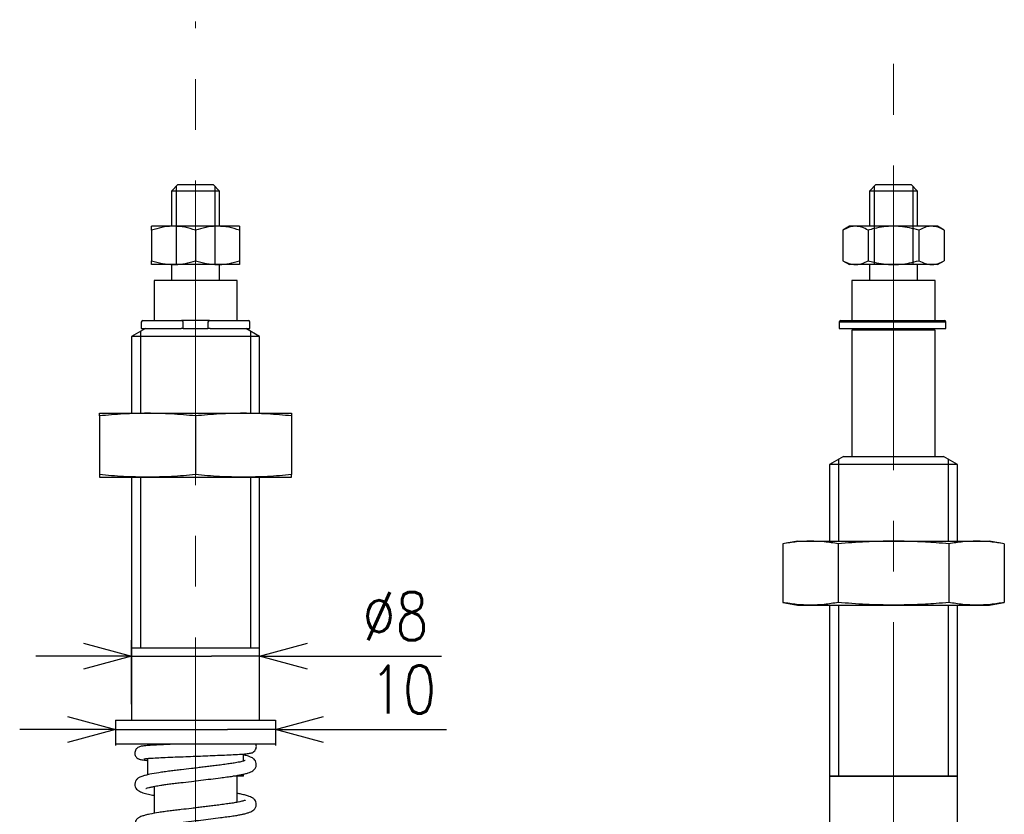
# Model space of a CAD drawing. Header units: millimetres. Extents: x 9 to 189, y 17 to 201.
# Tile 5 of 6: x 109 to 171, y 86 to 136. Entities that reach past the tile are written whole.
import ezdxf

# ---------------------------------------------------------------- set-up
doc = ezdxf.new("R2010")
doc.units = ezdxf.units.MM
doc.linetypes.add('CENTER2', pattern=[28.575, 19.05, -3.175, 3.175, -3.175])
doc.layers.get('Defpoints').update_dxf_attribs({"color": 8, "lineweight": 0})
doc.layers.add('02 Center', color=150, linetype='CENTER2', lineweight=15)
doc.layers.add('SLD-0', color=7, linetype='Continuous')
doc.styles.add('GT_Dimension', font='simplex.shx', dxfattribs={"width": 0.8, "bigfont": 'bigfont.shx'})
doc.dimstyles.new('GT_DIMSTYLE$0', dxfattribs={"dimscale": 0, "dimtxt": 3, "dimasz": 3, "dimexe": 1, "dimexo": 1, "dimgap": 1, "dimtad": 1, "dimdec": 3, "dimdsep": 46, "dimtxsty": 'GT_Dimension', "dimblk": 'OPEN30', "dimcen": -5, "dimclrd": 256, "dimclre": 256, "dimclrt": 256, "dimazin": 2, "dimtfac": 1, "dimtdec": 3, "dimtmove": 0, "dimatfit": 3, "dimldrblk": 'OPEN30', "dimfxl": 1, "dimtolj": 1, "dimtzin": 0, "dimlwd": -1, "dimlwe": -1, "dimarcsym": 0})

# ---------------------------------------------------------------- blocks, each defined once
blk = doc.blocks.new('_Open30')
at = {"color": 0, "linetype": 'ByBlock', "lineweight": -2}
for p, q in [((-1, 0.268), (0, 0)), ((0, 0), (-1, -0.268)), ((0, 0), (-1, 0))]:
    blk.add_line(p, q, dxfattribs=at)
blk = doc.blocks.new('*D24')
at = {"transparency": 16777216}
for p, q in [((112.079, 91.165), (109.079, 91.165)), ((115.079, 91.165), (118.079, 91.165)), ((118.079, 91.165), (122.079, 91.165)), ((125.079, 91.165), (122.079, 91.165)), ((125.079, 91.165), (135.768, 91.165)), ((128.079, 91.165), (131.079, 91.165)), ((115.079, 90.746), (115.079, 90.165)), ((125.079, 90.746), (125.079, 90.165))]:
    blk.add_line(p, q, dxfattribs=at)
at = {"layer": 'Defpoints', "color": 0, "transparency": 16777216}
for p in [(115.079, 91.746), (125.079, 91.746), (125.079, 91.165)]:
    blk.add_point(p, dxfattribs=at)
at = {"transparency": 16777216, "xscale": 3, "yscale": 3, "zscale": 3}
blk.add_blockref('_Open30', (115.079, 91.165), dxfattribs=at)
at = {"transparency": 16777216, "xscale": 3, "yscale": 3, "zscale": 3, "rotation": 180}
blk.add_blockref('_Open30', (125.079, 91.165), dxfattribs=at)
at = {"transparency": 16777216, "insert": (133.054, 95.165), "char_height": 3, "attachment_point": 2, "style": 'GT_Dimension'}
blk.add_mtext('\\A1;10', dxfattribs=at)
blk = doc.blocks.new('*D27')
at = {"transparency": 16777216}
for p, q in [((116.079, 92.746), (116.079, 96.754)), ((124.079, 92.746), (124.079, 96.754)), ((113.079, 95.754), (110.079, 95.754)), ((116.079, 95.754), (119.079, 95.754)), ((119.079, 95.754), (121.079, 95.754)), ((124.079, 95.754), (121.079, 95.754)), ((124.079, 95.754), (135.464, 95.754)), ((127.079, 95.754), (130.079, 95.754))]:
    blk.add_line(p, q, dxfattribs=at)
at = {"layer": 'Defpoints', "color": 0, "transparency": 16777216}
for p in [(124.079, 95.754), (116.079, 91.746), (124.079, 91.746)]:
    blk.add_point(p, dxfattribs=at)
at = {"transparency": 16777216, "xscale": 3, "yscale": 3, "zscale": 3}
blk.add_blockref('_Open30', (116.079, 95.754), dxfattribs=at)
at = {"transparency": 16777216, "xscale": 3, "yscale": 3, "zscale": 3, "rotation": 180}
blk.add_blockref('_Open30', (124.079, 95.754), dxfattribs=at)
at = {"transparency": 16777216, "insert": (132.579, 99.754), "char_height": 3, "attachment_point": 2, "style": 'GT_Dimension'}
blk.add_mtext('\\A1;%%c8', dxfattribs=at)

msp = doc.modelspace()

# ---------------------------------------------------------------- linework, layer by layer
for p, q in [((118.9787, 125.2464), (118.5787, 124.8464)), ((118.8592, 125.1269), (118.8592, 122.6464)), ((118.9787, 125.2464), (121.1787, 125.2464)), ((121.5787, 124.8464), (121.1787, 125.2464)), ((121.2982, 122.6464), (121.2982, 125.1269)), ((162.63, 125.2464), (162.23, 124.8464)), ((162.5105, 125.1269), (162.5105, 122.6464)), ((162.63, 125.2464), (164.83, 125.2464)), ((165.23, 124.8464), (164.83, 125.2464)), ((164.9495, 122.6464), (164.9495, 125.1269)), ((118.5787, 124.8464), (118.5787, 122.6464)), ((121.5787, 124.8464), (118.5787, 124.8464)), ((121.5787, 122.6464), (121.5787, 124.8464)), ((162.23, 124.8464), (162.23, 122.6464)), ((165.23, 124.8464), (162.23, 124.8464)), ((165.23, 122.6464), (165.23, 124.8464)), ((118.7037, 122.6464), (117.3287, 122.6464)), ((121.4537, 122.6464), (118.7037, 122.6464)), ((118.8592, 122.6464), (118.8592, 120.2464)), ((121.2982, 120.2464), (121.2982, 122.6464)), ((122.8287, 122.6464), (121.4537, 122.6464)), ((160.98, 122.6464), (160.5546, 122.4008)), ((161.3484, 122.6464), (160.98, 122.6464)), ((163.73, 122.6464), (161.3484, 122.6464)), ((162.5105, 122.6464), (162.5105, 120.2464)), ((166.1116, 122.6464), (163.73, 122.6464)), ((164.9495, 120.2464), (164.9495, 122.6464)), ((166.48, 122.6464), (166.1116, 122.6464)), ((166.9054, 122.4008), (166.48, 122.6464)), ((117.3287, 122.4008), (117.3287, 120.492)), ((120.0787, 122.4008), (120.0787, 120.492)), ((122.8287, 122.4008), (122.8287, 120.492)), ((160.5546, 122.4008), (160.5546, 120.492)), ((162.1423, 122.4008), (162.1423, 120.492)), ((165.3177, 122.4008), (165.3177, 120.492)), ((166.9054, 122.4008), (166.9054, 120.492)), ((118.7037, 120.2464), (117.3287, 120.2464)), ((118.5787, 120.2464), (118.5787, 119.2464)), ((121.4537, 120.2464), (118.7037, 120.2464)), ((122.8287, 120.2464), (121.4537, 120.2464)), ((121.5787, 119.2464), (121.5787, 120.2464)), ((160.5546, 120.492), (160.98, 120.2464)), ((161.3484, 120.2464), (160.98, 120.2464)), ((163.73, 120.2464), (161.3484, 120.2464)), ((162.23, 120.2464), (162.23, 119.2464)), ((165.2274, 120.2464), (162.23, 120.2464)), ((166.1116, 120.2464), (163.73, 120.2464)), ((165.23, 120.2464), (165.2275, 120.2464)), ((165.23, 119.2464), (165.23, 120.2464)), ((166.48, 120.2464), (166.1116, 120.2464)), ((166.48, 120.2464), (166.9054, 120.492)), ((117.4787, 119.2464), (117.4787, 116.7464)), ((122.6787, 119.2464), (117.4787, 119.2464)), ((122.6787, 116.7464), (122.6787, 119.2464)), ((161.13, 119.2464), (161.13, 116.7464)), ((166.33, 119.2464), (161.13, 119.2464)), ((166.33, 116.7464), (166.33, 119.2464)), ((116.6787, 116.6464), (116.6787, 116.2464)), ((116.7787, 116.7464), (119.2019, 116.7464)), ((120.9554, 116.7464), (119.2019, 116.7464)), ((119.3019, 116.2464), (119.3019, 116.6464)), ((120.8554, 116.6464), (120.8554, 116.2464)), ((120.9554, 116.7464), (123.3787, 116.7464)), ((123.4787, 116.2464), (123.4787, 116.6464)), ((160.33, 116.6464), (160.33, 116.2464)), ((167.0078, 116.6464), (160.33, 116.6464)), ((160.43, 116.7464), (166.9114, 116.7464)), ((167.0078, 116.2464), (167.0078, 116.6464)), ((167.0078, 116.6464), (167.0114, 116.6464)), ((167.0114, 116.2464), (167.0114, 116.6464)), ((116.9447, 116.2464), (116.0787, 115.7464)), ((116.6332, 116.0665), (116.6332, 110.9464)), ((116.6787, 116.2464), (119.1753, 116.2464)), ((119.3019, 116.2464), (119.1753, 116.2464)), ((119.3019, 116.2464), (120.8554, 116.2464)), ((120.982, 116.2464), (120.8554, 116.2464)), ((120.982, 116.2464), (123.4787, 116.2464)), ((124.0787, 115.7464), (123.2126, 116.2464)), ((123.5242, 110.9464), (123.5242, 116.0665)), ((160.33, 116.2464), (167.0078, 116.2464)), ((161.13, 116.1464), (161.13, 108.2464)), ((166.33, 116.1464), (161.13, 116.1464)), ((161.33, 116.2464), (161.33, 116.1464)), ((166.13, 116.1464), (166.13, 116.2464)), ((166.33, 108.2464), (166.33, 116.1464)), ((167.0114, 116.2464), (167.0078, 116.2464)), ((116.0787, 115.7464), (116.0787, 110.9464)), ((124.0787, 115.7464), (116.0787, 115.7464)), ((124.0787, 110.9464), (124.0787, 115.7464)), ((114.0787, 110.9464), (117.0787, 110.9464)), ((117.0787, 110.9464), (123.0787, 110.9464)), ((123.0787, 110.9464), (126.0787, 110.9464)), ((114.0787, 110.7827), (114.0787, 107.1101)), ((120.0787, 110.7827), (120.0787, 107.1101)), ((126.0787, 110.7827), (126.0787, 107.1101)), ((160.596, 108.2464), (159.73, 107.7464)), ((160.2845, 108.0665), (160.2845, 102.9464)), ((160.596, 108.2464), (166.864, 108.2464)), ((167.73, 107.7464), (166.864, 108.2464)), ((167.1755, 102.9464), (167.1755, 108.0665)), ((159.73, 107.7464), (159.73, 102.9464)), ((167.73, 107.7464), (159.73, 107.7464)), ((167.73, 102.9464), (167.73, 107.7464)), ((114.0787, 106.9464), (117.0787, 106.9464)), ((116.0787, 106.9464), (116.0787, 91.7464)), ((116.6332, 106.9464), (116.6332, 96.2464)), ((117.0787, 106.9464), (123.0787, 106.9464)), ((123.0787, 106.9464), (126.0787, 106.9464)), ((123.5242, 96.2464), (123.5242, 106.9464)), ((124.0787, 91.7464), (124.0787, 106.9464)), ((157.73, 102.9464), (156.8018, 102.7827)), ((157.73, 102.9464), (158.5339, 102.9464)), ((158.5339, 102.9464), (163.73, 102.9464)), ((163.73, 102.9464), (168.9262, 102.9464)), ((168.9262, 102.9464), (169.73, 102.9464)), ((170.6582, 102.7827), (169.73, 102.9464)), ((156.8018, 102.7827), (156.8018, 99.1101)), ((160.2659, 102.7827), (160.2659, 99.1101)), ((167.1941, 102.7827), (167.1941, 99.1101)), ((170.6582, 102.7827), (170.6582, 99.1101)), ((156.8018, 99.1101), (157.73, 98.9464)), ((157.73, 98.9464), (158.5339, 98.9464)), ((158.5339, 98.9464), (163.73, 98.9464)), ((159.73, 98.9464), (159.73, 83.7464)), ((160.2845, 98.9464), (160.2845, 88.2464)), ((163.73, 98.9464), (168.9262, 98.9464)), ((167.1755, 88.2464), (167.1755, 98.9464)), ((167.73, 83.7464), (167.73, 98.9464)), ((168.9262, 98.9464), (169.73, 98.9464)), ((169.73, 98.9464), (170.6582, 99.1101)), ((124.0397, 96.2464), (116.0787, 96.2464)), ((124.0787, 96.2464), (124.0397, 96.2464)), ((115.0787, 91.7464), (115.0787, 90.2464)), ((115.0787, 91.7464), (125.0787, 91.7464)), ((125.0787, 91.7464), (125.0787, 90.2464)), ((125.0787, 90.2464), (115.0787, 90.2464)), ((117.0787, 90.2464), (117.0787, 90.1573)), ((117.0787, 89.3553), (117.0787, 88.3301)), ((123.0787, 89.1935), (123.0787, 89.634)), ((123.0787, 88.2464), (122.4098, 88.2464)), ((122.6787, 86.6098), (122.6787, 88.2464)), ((123.0787, 88.2464), (123.0787, 88.3732)), ((167.7081, 88.2464), (159.73, 88.2464)), ((167.73, 88.2464), (167.7081, 88.2464)), ((117.4787, 87.6052), (117.4787, 85.9201))]:
    msp.add_line(p, q)
for centre, radius, start, end in [((116.7787, 116.6464), 0.1, 90, 180), ((119.2019, 116.6464), 0.1, 0, 90), ((120.9554, 116.6464), 0.1, 90, 180), ((123.3787, 116.6464), 0.1, 0, 90), ((160.43, 116.6464), 0.1, 90, 180), ((166.9114, 116.6464), 0.1, 0, 90), ((166.9096, 116.6482), 0.0983, 358.970839, 88.932467)]:
    msp.add_arc(centre, radius, start, end)
for points, knots in [([(118.7037, 122.6464), (118.6711, 122.6461), (118.4243, 122.6439), (117.9589, 122.5903), (117.54, 122.4643), (117.3287, 122.4008)], [0, 0, 0, 0, 0.0700125, 0.5307444, 1, 1, 1, 1]), ([(117.3287, 122.4008), (117.3287, 122.452), (117.3287, 122.5549), (117.3287, 122.634), (117.3287, 122.6429), (117.3287, 122.6464)], [0, 0, 0, 0, 0.3720728, 0.7474705, 1, 1, 1, 1]), ([(120.0787, 122.4008), (119.8554, 122.4694), (119.4046, 122.608), (118.9387, 122.6335), (118.7037, 122.6464)], [0, 0, 0, 0, 0.495458, 1, 1, 1, 1]), ([(121.4537, 122.6464), (121.4211, 122.6461), (121.1743, 122.6439), (120.7089, 122.5903), (120.29, 122.4643), (120.0787, 122.4008)], [0, 0, 0, 0, 0.07001251, 0.53074443, 1, 1, 1, 1]), ([(122.8287, 122.4008), (122.6054, 122.4694), (122.1546, 122.608), (121.6887, 122.6335), (121.4537, 122.6464)], [0, 0, 0, 0, 0.495458, 1, 1, 1, 1]), ([(122.8287, 122.6464), (122.8287, 122.6429), (122.8287, 122.6341), (122.8287, 122.5553), (122.8287, 122.4525), (122.8287, 122.4008)], [0, 0, 0, 0, 0.2525291, 0.6242902, 1, 1, 1, 1]), ([(161.3484, 122.6464), (161.3297, 122.6461), (161.1872, 122.6439), (160.9185, 122.5903), (160.6766, 122.4643), (160.5546, 122.4008)], [0, 0, 0, 0, 0.0700125, 0.5307444, 1, 1, 1, 1]), ([(162.1423, 122.4008), (162.0134, 122.4694), (161.7532, 122.608), (161.4842, 122.6335), (161.3484, 122.6464)], [0, 0, 0, 0, 0.495458, 1, 1, 1, 1]), ([(163.73, 122.6464), (163.5265, 122.6386), (163.1167, 122.6229), (162.5871, 122.5221), (162.2652, 122.4343), (162.1423, 122.4008)], [0, 0, 0, 0, 0.37869, 0.76277455, 1, 1, 1, 1]), ([(165.3177, 122.4008), (165.1245, 122.452), (164.7363, 122.5549), (164.203, 122.634), (163.8657, 122.6429), (163.73, 122.6464)], [0, 0, 0, 0, 0.3720728, 0.7474705, 1, 1, 1, 1]), ([(166.1116, 122.6464), (166.0928, 122.6461), (165.9503, 122.6439), (165.6816, 122.5903), (165.4398, 122.4643), (165.3177, 122.4008)], [0, 0, 0, 0, 0.0700125, 0.5307444, 1, 1, 1, 1]), ([(166.9054, 122.4008), (166.7765, 122.4694), (166.5163, 122.608), (166.2473, 122.6335), (166.1116, 122.6464)], [0, 0, 0, 0, 0.495458, 1, 1, 1, 1]), ([(117.3287, 120.492), (117.552, 120.4234), (118.0027, 120.2848), (118.4686, 120.2593), (118.7037, 120.2464)], [0, 0, 0, 0, 0.49545796, 1, 1, 1, 1]), ([(117.3287, 120.2464), (117.3287, 120.25), (117.3287, 120.2587), (117.3287, 120.3375), (117.3287, 120.4403), (117.3287, 120.492)], [0, 0, 0, 0, 0.25252914, 0.6242902, 1, 1, 1, 1]), ([(118.7037, 120.2464), (118.7362, 120.2467), (118.983, 120.2489), (119.4484, 120.3025), (119.8673, 120.4285), (120.0787, 120.492)], [0, 0, 0, 0, 0.0700125, 0.5307444, 1, 1, 1, 1]), ([(120.0787, 120.492), (120.302, 120.4234), (120.7527, 120.2848), (121.2186, 120.2593), (121.4537, 120.2464)], [0, 0, 0, 0, 0.495458, 1, 1, 1, 1]), ([(121.4537, 120.2464), (121.4862, 120.2467), (121.733, 120.2489), (122.1984, 120.3025), (122.6173, 120.4285), (122.8287, 120.492)], [0, 0, 0, 0, 0.0700125, 0.5307444, 1, 1, 1, 1]), ([(122.8287, 120.492), (122.8287, 120.4408), (122.8287, 120.3379), (122.8287, 120.2588), (122.8287, 120.25), (122.8287, 120.2464)], [0, 0, 0, 0, 0.3720728, 0.7474705, 1, 1, 1, 1]), ([(160.5546, 120.492), (160.6835, 120.4234), (160.9437, 120.2848), (161.2127, 120.2593), (161.3484, 120.2464)], [0, 0, 0, 0, 0.495458, 1, 1, 1, 1]), ([(161.3484, 120.2464), (161.3672, 120.2467), (161.5097, 120.2489), (161.7784, 120.3025), (162.0203, 120.4285), (162.1423, 120.492)], [0, 0, 0, 0, 0.0700125, 0.5307444, 1, 1, 1, 1]), ([(162.1423, 120.492), (162.2652, 120.4585), (162.5845, 120.3715), (163.1139, 120.2703), (163.5238, 120.2544), (163.73, 120.2464)], [0, 0, 0, 0, 0.2372259, 0.6162171, 1, 1, 1, 1]), ([(163.73, 120.2464), (163.8657, 120.25), (164.201, 120.2587), (164.7344, 120.3375), (165.1226, 120.4403), (165.3177, 120.492)], [0, 0, 0, 0, 0.25252914, 0.6242902, 1, 1, 1, 1]), ([(165.3177, 120.492), (165.4467, 120.4234), (165.7069, 120.2848), (165.9759, 120.2593), (166.1116, 120.2464)], [0, 0, 0, 0, 0.495458, 1, 1, 1, 1]), ([(166.1116, 120.2464), (166.1304, 120.2467), (166.2729, 120.2489), (166.5415, 120.3025), (166.7834, 120.4285), (166.9054, 120.492)], [0, 0, 0, 0, 0.0700125, 0.5307444, 1, 1, 1, 1]), ([(117.0787, 110.9464), (116.5784, 110.9384), (115.5768, 110.9224), (114.5784, 110.8293), (114.0787, 110.7827)], [0, 0, 0, 0, 0.4994745, 1, 1, 1, 1]), ([(114.0787, 110.7827), (114.0787, 110.805), (114.0787, 110.8641), (114.0787, 110.9309), (114.0787, 110.9412), (114.0787, 110.9464)], [0, 0, 0, 0, 0.2322, 0.6158647, 1, 1, 1, 1]), ([(120.0787, 110.7827), (119.5799, 110.8293), (118.5815, 110.9224), (117.5799, 110.9384), (117.0787, 110.9464)], [0, 0, 0, 0, 0.49954687, 1, 1, 1, 1]), ([(123.0787, 110.9464), (122.5784, 110.9384), (121.5768, 110.9224), (120.5784, 110.8293), (120.0787, 110.7827)], [0, 0, 0, 0, 0.49947451, 1, 1, 1, 1]), ([(126.0787, 110.7827), (125.5799, 110.8293), (124.5815, 110.9224), (123.5799, 110.9384), (123.0787, 110.9464)], [0, 0, 0, 0, 0.4995469, 1, 1, 1, 1]), ([(126.0787, 110.9464), (126.0787, 110.9412), (126.0787, 110.9309), (126.0787, 110.8641), (126.0787, 110.805), (126.0787, 110.7827)], [0, 0, 0, 0, 0.3836419, 0.7678, 1, 1, 1, 1]), ([(117.0787, 106.9464), (116.5784, 106.9544), (115.5768, 106.9704), (114.5784, 107.0635), (114.0787, 107.1101)], [0, 0, 0, 0, 0.49947451, 1, 1, 1, 1]), ([(114.0787, 107.1101), (114.0787, 107.0878), (114.0787, 107.0287), (114.0787, 106.9619), (114.0787, 106.9516), (114.0787, 106.9464)], [0, 0, 0, 0, 0.2322, 0.6158647, 1, 1, 1, 1]), ([(120.0787, 107.1101), (119.5799, 107.0636), (118.5815, 106.9705), (117.5799, 106.9544), (117.0787, 106.9464)], [0, 0, 0, 0, 0.4995469, 1, 1, 1, 1]), ([(123.0787, 106.9464), (122.5784, 106.9544), (121.5768, 106.9704), (120.5784, 107.0635), (120.0787, 107.1101)], [0, 0, 0, 0, 0.4994745, 1, 1, 1, 1]), ([(126.0787, 107.1101), (125.5799, 107.0636), (124.5815, 106.9705), (123.5799, 106.9544), (123.0787, 106.9464)], [0, 0, 0, 0, 0.4995469, 1, 1, 1, 1]), ([(126.0787, 106.9464), (126.0787, 106.9516), (126.0787, 106.9619), (126.0787, 107.0287), (126.0787, 107.0878), (126.0787, 107.1101)], [0, 0, 0, 0, 0.3836419, 0.7678, 1, 1, 1, 1]), ([(158.5339, 102.9464), (158.245, 102.9384), (157.6668, 102.9224), (157.0903, 102.8293), (156.8018, 102.7827)], [0, 0, 0, 0, 0.4994745, 1, 1, 1, 1]), ([(160.2659, 102.7827), (159.978, 102.8293), (159.4015, 102.9224), (158.8233, 102.9384), (158.5339, 102.9464)], [0, 0, 0, 0, 0.4995469, 1, 1, 1, 1]), ([(163.73, 102.9464), (163.1524, 102.9384), (161.9958, 102.9224), (160.843, 102.8293), (160.2659, 102.7827)], [0, 0, 0, 0, 0.4994745, 1, 1, 1, 1]), ([(167.1941, 102.7827), (166.9265, 102.805), (166.2169, 102.8641), (165.0621, 102.9309), (164.1742, 102.9412), (163.73, 102.9464)], [0, 0, 0, 0, 0.2322, 0.61586471, 1, 1, 1, 1]), ([(168.9262, 102.9464), (168.6373, 102.9384), (168.0591, 102.9224), (167.4826, 102.8293), (167.1941, 102.7827)], [0, 0, 0, 0, 0.4994745, 1, 1, 1, 1]), ([(170.6582, 102.7827), (170.3703, 102.8293), (169.7938, 102.9224), (169.2156, 102.9384), (168.9262, 102.9464)], [0, 0, 0, 0, 0.49954687, 1, 1, 1, 1]), ([(158.5339, 98.9464), (158.245, 98.9544), (157.6668, 98.9704), (157.0903, 99.0635), (156.8018, 99.1101)], [0, 0, 0, 0, 0.49947451, 1, 1, 1, 1]), ([(160.2659, 99.1101), (159.978, 99.0636), (159.4015, 98.9705), (158.8233, 98.9544), (158.5339, 98.9464)], [0, 0, 0, 0, 0.4995469, 1, 1, 1, 1]), ([(163.73, 98.9464), (163.1524, 98.9544), (161.9958, 98.9704), (160.843, 99.0635), (160.2659, 99.1101)], [0, 0, 0, 0, 0.4994745, 1, 1, 1, 1]), ([(167.1941, 99.1101), (166.9265, 99.0878), (166.2169, 99.0287), (165.0621, 98.9619), (164.1742, 98.9516), (163.73, 98.9464)], [0, 0, 0, 0, 0.2322, 0.61586471, 1, 1, 1, 1]), ([(168.9262, 98.9464), (168.6373, 98.9544), (168.0591, 98.9704), (167.4826, 99.0635), (167.1941, 99.1101)], [0, 0, 0, 0, 0.4994745, 1, 1, 1, 1]), ([(170.6582, 99.1101), (170.3703, 99.0636), (169.7938, 98.9705), (169.2156, 98.9544), (168.9262, 98.9464)], [0, 0, 0, 0, 0.4995469, 1, 1, 1, 1]), ([(118.7769, 90.2464), (118.712, 90.244), (118.526, 90.2371), (118.2324, 90.2248), (117.9025, 90.2094), (117.6033, 90.1936), (117.273, 90.1736), (116.9616, 90.1498), (116.7405, 90.1263), (116.5636, 90.0949), (116.4243, 90.0168), (116.336, 89.9141), (116.2845, 89.8004), (116.2725, 89.6648), (116.3023, 89.5456), (116.3538, 89.4559), (116.4268, 89.3771), (116.5151, 89.3236), (116.5949, 89.2954), (116.6676, 89.2784), (116.7949, 89.2584), (116.931, 89.2433), (117.0469, 89.2343), (117.0787, 89.2318)], [0, 0, 0, 0, 0.0327634, 0.0938863, 0.1596327, 0.2237869, 0.2849425, 0.3966124, 0.4931907, 0.5778626, 0.6188452, 0.6393359, 0.661197, 0.6843308, 0.7054379, 0.7239324, 0.7402051, 0.7682897, 0.7943635, 0.8374476, 0.8965384, 0.9716016, 1, 1, 1, 1]), ([(116.8495, 89.3341), (116.8539, 89.334), (116.8636, 89.3338), (116.9933, 89.35), (117.2257, 89.369), (117.645, 89.396), (118.1747, 89.4227), (118.7913, 89.4472), (119.4386, 89.4711), (120.0767, 89.4959), (120.7004, 89.5205), (121.3151, 89.5454), (121.91, 89.5703), (122.468, 89.5939), (122.8728, 89.6176), (123.1399, 89.6382), (123.3132, 89.6549), (123.4496, 89.673), (123.5483, 89.6937), (123.6543, 89.7274), (123.7708, 89.8134), (123.8428, 89.921), (123.88, 90.0343), (123.883, 90.1574), (123.8554, 90.223), (123.8447, 90.2484)], [0, 0, 0, 0, 0.0249029, 0.0556782, 0.1184514, 0.1822704, 0.249046, 0.3172904, 0.3820894, 0.4419121, 0.5006079, 0.5611912, 0.6242947, 0.6900922, 0.7621348, 0.8004671, 0.8365915, 0.8769022, 0.9082367, 0.9336788, 0.9532305, 0.9643275, 0.9769486, 0.9910816, 1, 1, 1, 1]), ([(116.9652, 87.4764), (116.9649, 87.4757), (116.9639, 87.4729), (117.0181, 87.4952), (117.1392, 87.5304), (117.3271, 87.5756), (117.5271, 87.6159), (117.7162, 87.6502), (117.9135, 87.6828), (118.1563, 87.7194), (118.4554, 87.7602), (118.7919, 87.8003), (119.2435, 87.8522), (119.7873, 87.9169), (120.4224, 87.9938), (121.0381, 88.07), (121.5796, 88.1386), (122.0414, 88.1983), (122.4086, 88.2471), (122.7127, 88.2969), (122.9559, 88.3437), (123.1764, 88.3941), (123.3669, 88.4489), (123.5234, 88.5085), (123.6591, 88.5813), (123.783, 88.6892), (123.8725, 88.8482), (123.8881, 89.0399), (123.828, 89.202), (123.7481, 89.3001), (123.6633, 89.3694), (123.5718, 89.4218), (123.4222, 89.4837), (123.2583, 89.5349), (123.1191, 89.5664), (123.0787, 89.5755)], [0, 0, 0, 0, 0.0086907, 0.0346744, 0.0694035, 0.1068459, 0.135771, 0.1560745, 0.1772094, 0.202729, 0.2323712, 0.2643142, 0.2944904, 0.3496898, 0.3988516, 0.4492084, 0.5020293, 0.5396428, 0.5789034, 0.6147659, 0.6441993, 0.6728286, 0.7088029, 0.7385384, 0.7659773, 0.7916212, 0.8160244, 0.8387333, 0.8583771, 0.8741746, 0.8870275, 0.9091288, 0.9409159, 0.9828374, 1, 1, 1, 1]), ([(123.1807, 89.2269), (123.1749, 89.2251), (123.1627, 89.2213), (123.0795, 89.1923), (122.9757, 89.1641), (122.8371, 89.131), (122.6302, 89.0895), (122.3554, 89.0433), (122.0082, 88.9962), (121.6398, 88.9477), (121.268, 88.8998), (120.9115, 88.8547), (120.5647, 88.8115), (120.1989, 88.7667), (119.7338, 88.7105), (119.2685, 88.6555), (118.8222, 88.6044), (118.4649, 88.5629), (118.11, 88.5158), (117.6677, 88.4497), (117.2642, 88.3765), (116.9351, 88.2989), (116.7345, 88.2379), (116.6051, 88.1854), (116.5202, 88.1391), (116.4591, 88.0974), (116.387, 88.0316), (116.3101, 87.922), (116.2654, 87.7485), (116.2986, 87.5709), (116.3883, 87.4305), (116.5455, 87.2988), (116.7678, 87.2075), (117.0829, 87.1197), (117.3607, 87.0699), (117.4787, 87.0488)], [0, 0, 0, 0, 0.02343387, 0.04909835, 0.07060565, 0.09274433, 0.11896724, 0.15515002, 0.18833327, 0.22452985, 0.25661868, 0.28381948, 0.3121462, 0.33940927, 0.36969665, 0.42076642, 0.44881444, 0.4787846, 0.51158152, 0.54464543, 0.60790435, 0.6474137, 0.68264071, 0.71053992, 0.72675168, 0.73908731, 0.75115901, 0.76671721, 0.78624368, 0.80741419, 0.82897588, 0.85179901, 0.90377654, 0.95911487, 1, 1, 1, 1]), ([(116.9652, 84.986), (116.9649, 84.9853), (116.9639, 84.9824), (117.0181, 85.0048), (117.1392, 85.0399), (117.3271, 85.0851), (117.5271, 85.1255), (117.7162, 85.1597), (117.9135, 85.1924), (118.1563, 85.229), (118.4554, 85.2697), (118.7919, 85.3099), (119.2435, 85.3618), (119.7873, 85.4264), (120.4224, 85.5033), (121.0381, 85.5795), (121.5796, 85.6481), (122.0414, 85.7079), (122.4086, 85.7567), (122.7127, 85.8064), (122.9559, 85.8532), (123.1764, 85.9036), (123.3669, 85.9584), (123.5234, 86.018), (123.6591, 86.0908), (123.783, 86.1988), (123.8725, 86.3577), (123.8881, 86.5494), (123.828, 86.7115), (123.7481, 86.8097), (123.6634, 86.879), (123.5716, 86.9313), (123.424, 86.9933), (123.2094, 87.0567), (122.959, 87.1163), (122.7629, 87.1519), (122.6787, 87.1672)], [0, 0, 0, 0, 0.0082597, 0.0329548, 0.0659616, 0.1015471, 0.1290377, 0.1483343, 0.168421, 0.192675, 0.2208472, 0.251206, 0.2798857, 0.3323476, 0.3790712, 0.4269307, 0.477132, 0.5128802, 0.5501937, 0.5842776, 0.6122514, 0.6394609, 0.6736511, 0.7019119, 0.72799, 0.7523621, 0.7755551, 0.7971378, 0.8158074, 0.8308215, 0.843037, 0.8640421, 0.8942528, 0.9340954, 0.9716973, 1, 1, 1, 1]), ([(123.1807, 86.7365), (123.1749, 86.7346), (123.1627, 86.7308), (123.0795, 86.7019), (122.9757, 86.6736), (122.8371, 86.6406), (122.6302, 86.599), (122.3554, 86.5528), (122.0082, 86.5057), (121.6398, 86.4573), (121.268, 86.4094), (120.9115, 86.3643), (120.5647, 86.3211), (120.1989, 86.2762), (119.7338, 86.2201), (119.2685, 86.1651), (118.8222, 86.1139), (118.4649, 86.0725), (118.11, 86.0253), (117.6677, 85.9593), (117.2642, 85.886), (116.9351, 85.8084), (116.7345, 85.7474), (116.6051, 85.6949), (116.5202, 85.6487), (116.4591, 85.607), (116.387, 85.5411), (116.3101, 85.4316), (116.2654, 85.258), (116.2986, 85.0805), (116.3883, 84.94), (116.5455, 84.8083), (116.7678, 84.7171), (117.0829, 84.6293), (117.3607, 84.5795), (117.4787, 84.5583)], [0, 0, 0, 0, 0.0234339, 0.0490984, 0.0706057, 0.0927443, 0.1189672, 0.15515, 0.1883333, 0.2245298, 0.2566187, 0.2838195, 0.3121462, 0.3394093, 0.3696967, 0.4207664, 0.4488144, 0.4787846, 0.5115815, 0.5446454, 0.6079044, 0.6474137, 0.6826407, 0.7105399, 0.7267517, 0.7390873, 0.751159, 0.7667172, 0.7862437, 0.8074142, 0.8289759, 0.851799, 0.9037765, 0.9591149, 1, 1, 1, 1])]:
    msp.add_open_spline(points, degree=3, knots=knots)
at = {"layer": '02 Center'}
for p, q in [((163.73, 50.2464), (163.73, 135.5657)), ((120.0787, 49.302), (120.0787, 135.4431))]:
    msp.add_line(p, q, dxfattribs=at)
at = {"layer": 'SLD-0'}
for p, q in [((124.0787, 96.2435), (116.0787, 96.2435)), ((159.73, 88.2508), (167.73, 88.2508))]:
    msp.add_line(p, q, dxfattribs=at)

# ---------------------------------------------------------------- dimensions: what is measured, and where the dimension line sits
dim = msp.add_linear_dim(base=(124.0787, 95.7541), p1=(116.0787, 91.7464), p2=(124.0787, 91.7464), text='%%c<>', dimstyle='GT_DIMSTYLE$0', override={"dimscale": 1})
dim.commit()
dim.dimension.update_dxf_attribs({"geometry": '*D27', "text_midpoint": (132.5787, 95.7541), "dimtype": 160})
dim = msp.add_linear_dim(base=(125.0787, 91.1652), p1=(115.0787, 91.7464), p2=(125.0787, 91.7464), dimstyle='GT_DIMSTYLE$0', override={"dimscale": 1})
dim.commit()
dim.dimension.update_dxf_attribs({"geometry": '*D24', "text_midpoint": (133.0537, 91.1652), "dimtype": 160})

doc.saveas('drawing.dxf')
